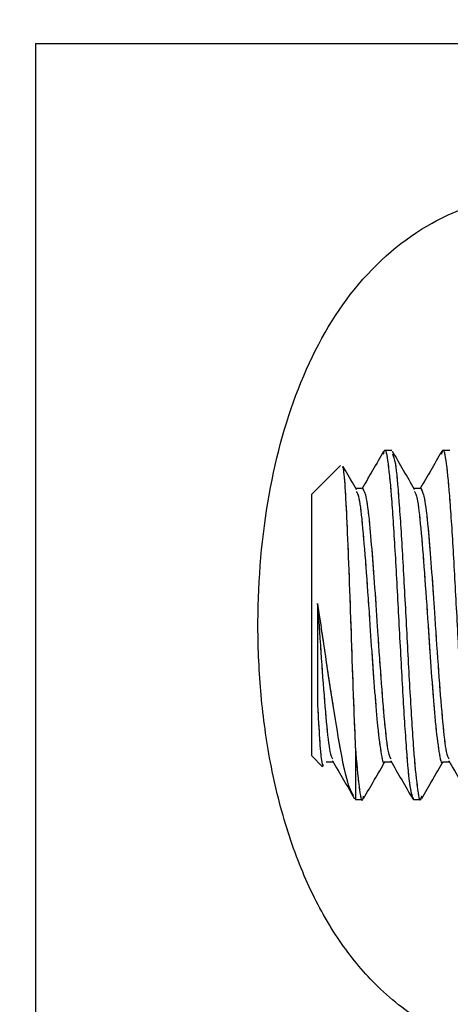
# Model space of a CAD drawing. Header units: inches. Extents: x 0.1 to 16.9, y 0.1 to 10.9.
# Tile 186 of 235: x 6.3344 to 6.3653, y 3.6299 to 3.7005. Entities that reach past the tile are written whole.
import ezdxf

# ---------------------------------------------------------------- set-up
doc = ezdxf.new("R2010")
doc.units = ezdxf.units.IN
doc.header["$MEASUREMENT"] = 0
doc.linetypes.add('PHANTOM', pattern=[0.5, 0.25, -0.05, 0.05, -0.05, 0.05, -0.05])
doc.layers.add('FORMAT', color=7, linetype='Continuous')
doc.styles.add('SLDTEXTSTYLE0', font='TXT', dxfattribs={"width": 0.75})
doc.dimstyles.new('SLDDIMSTYLE4', dxfattribs={"dimtxt": 0.125, "dimasz": 0.13, "dimexe": 0, "dimexo": 0.0625, "dimgap": 0.03125, "dimtad": 0, "dimtih": 1, "dimtoh": 1, "dimdec": 0, "dimlfac": 15, "dimrnd": 1e-09, "dimzin": 12, "dimdsep": 46, "dimtxsty": 'SLDTEXTSTYLE0', "dimsah": 1, "dimcen": 0.09, "dimadec": 0, "dimazin": 3, "dimtfac": 1, "dimtdec": 0, "dimtofl": 0, "dimtmove": 0, "dimatfit": 3, "dimfxl": 0, "dimfrac": 2, "dimtolj": 1, "dimtzin": 12, "dimarcsym": 0})
doc.dimstyles.new('SLDDIMSTYLE5', dxfattribs={"dimtxt": 0.125, "dimasz": 0.13, "dimexe": 0, "dimexo": 0.0625, "dimgap": 0.03125, "dimtad": 0, "dimtih": 1, "dimtoh": 1, "dimlfac": 15, "dimrnd": 1e-09, "dimzin": 4, "dimdsep": 46, "dimtxsty": 'SLDTEXTSTYLE0', "dimsah": 1, "dimcen": 0.09, "dimadec": 0, "dimazin": 1, "dimtfac": 1, "dimtmove": 0, "dimatfit": 0, "dimfxl": 0, "dimfrac": 2, "dimtolj": 1, "dimtzin": 12, "dimarcsym": 0})
doc.dimstyles.new('SLDDIMSTYLE6', dxfattribs={"dimtxt": 0.125, "dimasz": 0.13, "dimexe": 0, "dimexo": 0.0625, "dimgap": 0.03125, "dimtad": 0, "dimtih": 1, "dimtoh": 1, "dimdec": 0, "dimlfac": 15, "dimrnd": 1e-09, "dimzin": 12, "dimdsep": 46, "dimtxsty": 'SLDTEXTSTYLE0', "dimsah": 1, "dimcen": 0.09, "dimadec": 0, "dimazin": 3, "dimtfac": 1, "dimtdec": 3, "dimtofl": 0, "dimtmove": 0, "dimatfit": 3, "dimfxl": 0, "dimfrac": 2, "dimtolj": 1, "dimtzin": 12, "dimarcsym": 0})

# ---------------------------------------------------------------- blocks, each defined once
blk = doc.blocks.new('_D_21')
at = {"layer": 'FORMAT'}
for p, q in [((7.424901, 4.156452), (7.386815, 4.156452)), ((7.386815, 4.156452), (7.386815, 3.958014)), ((7.748165, 4.156452), (7.786251, 4.156452)), ((7.786251, 4.156452), (7.786251, 3.958014)), ((6.396999, 3.976417), (6.146999, 3.976417)), ((6.596999, 3.976417), (7.305283, 3.976417)), ((7.386815, 3.958014), (7.424901, 3.958014)), ((7.786251, 3.958014), (7.748165, 3.958014))]:
    blk.add_line(p, q, dxfattribs=at)
for points in [[(6.396999, 3.976417), (6.266999, 3.996417), (6.266999, 3.956417)], [(6.596999, 3.976417), (6.726999, 3.956417), (6.726999, 3.996417)]]:
    blk.add_solid(points, dxfattribs=at)
at = {"layer": 'FORMAT', "char_height": 0.125, "attachment_point": 1, "style": 'SLDTEXTSTYLE0'}
for s, insert in [('76.2', (7.424901, 4.119148)), ('%%c', (7.330643, 3.932125)), ('3.00', (7.519159, 3.932125))]:
    blk.add_mtext(s, dxfattribs=dict(at, insert=insert))
blk = doc.blocks.new('_D_22')
at = {"layer": 'FORMAT'}
for p, q in [((9.091028, 9.137114), (4.71536, 9.137114)), ((4.84036, 9.137114), (4.84036, 7.143799)), ((4.655638, 7.118408), (4.617552, 7.118408)), ((4.617552, 7.118408), (4.617552, 6.919971)), ((5.025082, 7.118408), (5.063168, 7.118408)), ((5.063168, 7.118408), (5.063168, 6.919971)), ((4.617552, 6.919971), (4.655638, 6.919971)), ((5.063168, 6.919971), (5.025082, 6.919971)), ((4.84036, 2.97379), (4.84036, 6.732948)), ((7.471999, 2.97379), (4.71536, 2.97379))]:
    blk.add_line(p, q, dxfattribs=at)
for points in [[(4.84036, 9.137114), (4.82036, 9.007114), (4.86036, 9.007114)], [(4.84036, 2.97379), (4.86036, 3.10379), (4.82036, 3.10379)]]:
    blk.add_solid(points, dxfattribs=at)
at = {"layer": 'FORMAT', "char_height": 0.125, "attachment_point": 1, "style": 'SLDTEXTSTYLE0'}
for s, insert in [('2348', (4.655638, 7.081104)), ('92', (4.747999, 6.894082))]:
    blk.add_mtext(s, dxfattribs=dict(at, insert=insert))
blk = doc.blocks.new('_D_23')
at = {"layer": 'FORMAT'}
for p, q in [((6.468857, 6.347295), (5.121368, 6.347295)), ((5.246368, 6.347295), (5.246368, 5.168048)), ((5.061646, 5.142657), (5.02356, 5.142657)), ((5.02356, 5.142657), (5.02356, 4.94422)), ((5.431091, 5.142657), (5.469176, 5.142657)), ((5.469176, 5.142657), (5.469176, 4.94422)), ((5.02356, 4.94422), (5.061646, 4.94422)), ((5.469176, 4.94422), (5.431091, 4.94422)), ((5.246368, 2.97379), (5.246368, 4.757197)), ((7.471999, 2.97379), (5.121368, 2.97379))]:
    blk.add_line(p, q, dxfattribs=at)
for points in [[(5.246368, 6.347295), (5.226368, 6.217295), (5.266368, 6.217295)], [(5.246368, 2.97379), (5.266368, 3.10379), (5.226368, 3.10379)]]:
    blk.add_solid(points, dxfattribs=at)
at = {"layer": 'FORMAT', "char_height": 0.125, "attachment_point": 1, "style": 'SLDTEXTSTYLE0'}
for s, insert in [('1285', (5.061646, 5.105353)), ('51', (5.154007, 4.91833))]:
    blk.add_mtext(s, dxfattribs=dict(at, insert=insert))

msp = doc.modelspace()

# ---------------------------------------------------------------- linework, layer by layer
at = {"color": 7, "linetype": 'Continuous', "lineweight": 25}
for p, q in [((6.335547, 3.69879), (6.335547, 3.532124)), ((6.335547, 3.69879), (6.492832, 3.69879)), ((6.361062, 3.669624), (6.360541, 3.669624)), ((6.365228, 3.669624), (6.364707, 3.669624)), ((6.357403, 3.668569), (6.355332, 3.666499)), ((6.355332, 3.647749), (6.355332, 3.666499)), ((6.358978, 3.666917), (6.358493, 3.666917)), ((6.363145, 3.666917), (6.36266, 3.666917)), ((6.358457, 3.648285), (6.358457, 3.644624)), ((6.355332, 3.647749), (6.356107, 3.646974)), ((6.356374, 3.64733), (6.356859, 3.64733)), ((6.360541, 3.64733), (6.361025, 3.64733)), ((6.364708, 3.64733), (6.365192, 3.64733)), ((6.358457, 3.644624), (6.358978, 3.644624)), ((6.362624, 3.644624), (6.363145, 3.644624))]:
    msp.add_line(p, q, dxfattribs=at)
at = {"color": 7, "linetype": 'PHANTOM', "lineweight": 18}
for p, q in [((6.335547, 3.69879), (6.335547, 3.532124)), ((6.335547, 3.69879), (6.492832, 3.69879)), ((6.335547, 3.69879), (6.335547, 3.532124)), ((6.335547, 3.69879), (6.492832, 3.69879)), ((6.335547, 3.69879), (6.335547, 3.532124)), ((6.335547, 3.69879), (6.492832, 3.69879)), ((6.361062, 3.669624), (6.360541, 3.669624)), ((6.361062, 3.669624), (6.360541, 3.669624)), ((6.361062, 3.669624), (6.360541, 3.669624)), ((6.365228, 3.669624), (6.364707, 3.669624)), ((6.365228, 3.669624), (6.364707, 3.669624)), ((6.365228, 3.669624), (6.364707, 3.669624)), ((6.357403, 3.668569), (6.355332, 3.666499)), ((6.357403, 3.668569), (6.355332, 3.666499)), ((6.357403, 3.668569), (6.355332, 3.666499)), ((6.355332, 3.647749), (6.355332, 3.666499)), ((6.355332, 3.647749), (6.355332, 3.666499)), ((6.355332, 3.647749), (6.355332, 3.666499)), ((6.358978, 3.666917), (6.358493, 3.666917)), ((6.358978, 3.666917), (6.358493, 3.666917)), ((6.358978, 3.666917), (6.358493, 3.666917)), ((6.363145, 3.666917), (6.36266, 3.666917)), ((6.363145, 3.666917), (6.36266, 3.666917)), ((6.363145, 3.666917), (6.36266, 3.666917)), ((6.358457, 3.648285), (6.358457, 3.644624)), ((6.358457, 3.648285), (6.358457, 3.644624)), ((6.358457, 3.648285), (6.358457, 3.644624)), ((6.355332, 3.647749), (6.356107, 3.646974)), ((6.355332, 3.647749), (6.356107, 3.646974)), ((6.355332, 3.647749), (6.356107, 3.646974)), ((6.356374, 3.64733), (6.356859, 3.64733)), ((6.356374, 3.64733), (6.356859, 3.64733)), ((6.356374, 3.64733), (6.356859, 3.64733)), ((6.360541, 3.64733), (6.361025, 3.64733)), ((6.360541, 3.64733), (6.361025, 3.64733)), ((6.360541, 3.64733), (6.361025, 3.64733)), ((6.364708, 3.64733), (6.365192, 3.64733)), ((6.364708, 3.64733), (6.365192, 3.64733)), ((6.364708, 3.64733), (6.365192, 3.64733)), ((6.358457, 3.644624), (6.358978, 3.644624)), ((6.358457, 3.644624), (6.358978, 3.644624)), ((6.358457, 3.644624), (6.358978, 3.644624)), ((6.362624, 3.644624), (6.363145, 3.644624)), ((6.362624, 3.644624), (6.363145, 3.644624)), ((6.362624, 3.644624), (6.363145, 3.644624))]:
    msp.add_line(p, q, dxfattribs=at)
at = {"color": 7, "linetype": 'Continuous', "lineweight": 25}
for points, knots in [([(6.405332, 3.640876), (6.403624, 3.639208), (6.400203, 3.63587), (6.393856, 3.631692), (6.386722, 3.628188), (6.379476, 3.62616), (6.373059, 3.625674), (6.367899, 3.626467), (6.363553, 3.62835), (6.360166, 3.630909), (6.357399, 3.634192), (6.355195, 3.637991), (6.353462, 3.64249), (6.35227, 3.647355), (6.35161, 3.652376), (6.351345, 3.658771), (6.352032, 3.666622), (6.354377, 3.674955), (6.358315, 3.681777), (6.363274, 3.685936), (6.368607, 3.687959), (6.374203, 3.688607), (6.380674, 3.687856), (6.387921, 3.685528), (6.395249, 3.681801), (6.401153, 3.677594), (6.404322, 3.674392), (6.405332, 3.673371)], [0, 0, 0, 0, 0.03968, 0.079428, 0.133598, 0.187753, 0.230612, 0.273424, 0.306804, 0.340151, 0.367983, 0.395794, 0.423784, 0.451757, 0.476555, 0.501349, 0.5476, 0.593781, 0.642378, 0.696301, 0.735273, 0.77429, 0.824363, 0.87448, 0.925383, 0.976218, 1, 1, 1, 1]), ([(6.360473, 3.669377), (6.360496, 3.669474), (6.360605, 3.669947), (6.360801, 3.668879), (6.361062, 3.666218), (6.361322, 3.662024), (6.361582, 3.657127), (6.361843, 3.652209), (6.362103, 3.648078), (6.362364, 3.645187), (6.362537, 3.644811), (6.362624, 3.644624)], [0, 0, 0, 0, 0.0313386, 0.1524213, 0.273504, 0.3945866, 0.5156693, 0.636752, 0.7578347, 0.8789173, 1, 1, 1, 1]), ([(6.36464, 3.669377), (6.364662, 3.669474), (6.364772, 3.669947), (6.364968, 3.668879), (6.365228, 3.666218), (6.365489, 3.662024), (6.365749, 3.657127), (6.366009, 3.652209), (6.36627, 3.648078), (6.36653, 3.645187), (6.366704, 3.644811), (6.366791, 3.644624)], [0, 0, 0, 0, 0.0313386, 0.1524213, 0.273504, 0.3945866, 0.5156693, 0.636752, 0.7578347, 0.8789173, 1, 1, 1, 1]), ([(6.360477, 3.669561), (6.360214, 3.669109), (6.359703, 3.668227), (6.359191, 3.667346), (6.358942, 3.666917)], [0, 0, 0, 0, 0.512897, 1, 1, 1, 1]), ([(6.362704, 3.666842), (6.362441, 3.667295), (6.361914, 3.668201), (6.361389, 3.669108), (6.361126, 3.669561)], [0, 0, 0, 0, 0.499781, 1, 1, 1, 1]), ([(6.361129, 3.669376), (6.361193, 3.669224), (6.361344, 3.668865), (6.361582, 3.666152), (6.361843, 3.662043), (6.362103, 3.657119), (6.362364, 3.652223), (6.362624, 3.648029), (6.362884, 3.645368), (6.363081, 3.6443), (6.36319, 3.644773), (6.363212, 3.644871)], [0, 0, 0, 0, 0.092533, 0.217533, 0.342533, 0.467533, 0.592533, 0.717533, 0.842533, 0.967533, 1, 1, 1, 1]), ([(6.364643, 3.669561), (6.364381, 3.669109), (6.36387, 3.668227), (6.363358, 3.667346), (6.363109, 3.666917)], [0, 0, 0, 0, 0.512897, 1, 1, 1, 1]), ([(6.357512, 3.66846), (6.35753, 3.668461), (6.357593, 3.668468), (6.357712, 3.667143), (6.357844, 3.664618), (6.35799, 3.661126), (6.358128, 3.657128), (6.358266, 3.653032), (6.358381, 3.650072), (6.358441, 3.648658), (6.358457, 3.648285)], [0, 0, 0, 0, 0.055009, 0.199361, 0.3449293, 0.4918643, 0.6415603, 0.7911412, 0.9449495, 1, 1, 1, 1]), ([(6.358537, 3.666842), (6.358274, 3.667295), (6.357954, 3.667846), (6.357633, 3.668398), (6.357576, 3.668497)], [0, 0, 0, 0, 0.82094, 1, 1, 1, 1]), ([(6.358537, 3.666688), (6.358598, 3.666574), (6.358744, 3.666296), (6.358978, 3.664194), (6.359238, 3.660979), (6.359483, 3.657381), (6.359703, 3.654058), (6.359886, 3.651743), (6.360068, 3.64958), (6.360281, 3.647956), (6.360454, 3.647081), (6.360541, 3.64733), (6.360541, 3.64733)], [0, 0, 0, 0, 0.089931, 0.219817, 0.349703, 0.479588, 0.582933, 0.68759, 0.740123, 0.870008, 0.999894, 1, 1, 1, 1]), ([(6.358978, 3.666917), (6.359065, 3.66677), (6.359238, 3.666477), (6.359483, 3.66436), (6.359703, 3.661658), (6.359886, 3.65918), (6.360068, 3.656368), (6.360281, 3.653267), (6.36054, 3.650052), (6.360777, 3.647937), (6.360926, 3.647657), (6.360988, 3.647541)], [0, 0, 0, 0, 0.129435, 0.258922, 0.36195, 0.466286, 0.518658, 0.648145, 0.777632, 0.90712, 1, 1, 1, 1]), ([(6.362704, 3.666688), (6.362764, 3.666574), (6.362911, 3.666296), (6.363145, 3.664194), (6.363405, 3.660979), (6.363649, 3.657381), (6.363869, 3.654058), (6.364052, 3.651743), (6.364235, 3.64958), (6.364448, 3.647956), (6.364621, 3.647081), (6.364707, 3.64733), (6.364708, 3.64733)], [0, 0, 0, 0, 0.089931, 0.219817, 0.349703, 0.479588, 0.582933, 0.68759, 0.740123, 0.870008, 0.999894, 1, 1, 1, 1]), ([(6.363145, 3.666917), (6.363232, 3.66677), (6.363405, 3.666477), (6.363649, 3.66436), (6.363869, 3.661658), (6.364052, 3.65918), (6.364235, 3.656368), (6.364448, 3.653267), (6.364707, 3.650052), (6.364943, 3.647937), (6.365092, 3.647657), (6.365155, 3.647541)], [0, 0, 0, 0, 0.129435, 0.258922, 0.36195, 0.466286, 0.518658, 0.648145, 0.777632, 0.90712, 1, 1, 1, 1]), ([(6.358314, 3.644916), (6.358224, 3.645071), (6.357969, 3.64551), (6.357494, 3.647493), (6.356984, 3.650625), (6.356404, 3.654335), (6.356009, 3.657084), (6.355787, 3.658444), (6.355751, 3.658664)], [0, 0, 0, 0, 0.119703, 0.338483, 0.557413, 0.765548, 0.962091, 1, 1, 1, 1]), ([(6.355751, 3.658664), (6.355751, 3.65832), (6.355751, 3.656888), (6.355751, 3.654262), (6.355751, 3.652341), (6.355751, 3.651374)], [0, 0, 0, 0, 0.136189, 0.565513, 1, 1, 1, 1]), ([(6.355751, 3.658664), (6.355785, 3.658152), (6.355903, 3.656371), (6.356114, 3.653265), (6.356374, 3.650052), (6.35661, 3.647937), (6.356759, 3.647657), (6.356821, 3.647541)], [0, 0, 0, 0, 0.098126, 0.340742, 0.583358, 0.825974, 1, 1, 1, 1]), ([(6.355751, 3.651374), (6.355796, 3.650529), (6.355886, 3.648827), (6.356025, 3.647283), (6.356107, 3.647097), (6.356145, 3.647012)], [0, 0, 0, 0, 0.3475481, 0.7002813, 1, 1, 1, 1]), ([(6.358457, 3.648285), (6.358544, 3.647289), (6.358718, 3.645297), (6.358914, 3.644304), (6.359023, 3.644774), (6.359046, 3.644871)], [0, 0, 0, 0, 0.44253, 0.88506, 1, 1, 1, 1]), ([(6.356821, 3.647394), (6.357084, 3.646941), (6.357612, 3.646034), (6.358138, 3.645126), (6.358401, 3.644672)], [0, 0, 0, 0, 0.499735, 1, 1, 1, 1]), ([(6.359042, 3.644686), (6.359305, 3.64514), (6.359816, 3.646021), (6.360328, 3.646902), (6.360577, 3.64733)], [0, 0, 0, 0, 0.514504, 1, 1, 1, 1]), ([(6.360988, 3.647394), (6.361251, 3.646941), (6.361778, 3.646034), (6.362304, 3.645126), (6.362568, 3.644672)], [0, 0, 0, 0, 0.499735, 1, 1, 1, 1]), ([(6.363209, 3.644686), (6.363472, 3.64514), (6.363983, 3.646021), (6.364495, 3.646902), (6.364743, 3.64733)], [0, 0, 0, 0, 0.514504, 1, 1, 1, 1]), ([(6.365154, 3.647394), (6.365418, 3.646941), (6.365945, 3.646034), (6.366471, 3.645126), (6.366734, 3.644672)], [0, 0, 0, 0, 0.499735, 1, 1, 1, 1])]:
    msp.add_open_spline(points, degree=3, knots=knots, dxfattribs=at)
at = {"color": 7, "linetype": 'PHANTOM', "lineweight": 18}
for points, knots in [([(6.405332, 3.640876), (6.403624, 3.639208), (6.400203, 3.63587), (6.393856, 3.631692), (6.386722, 3.628188), (6.379476, 3.62616), (6.373059, 3.625674), (6.367899, 3.626467), (6.363553, 3.62835), (6.360166, 3.630909), (6.357399, 3.634192), (6.355195, 3.637991), (6.353462, 3.64249), (6.35227, 3.647355), (6.35161, 3.652376), (6.351345, 3.658771), (6.352032, 3.666622), (6.354377, 3.674955), (6.358315, 3.681777), (6.363274, 3.685936), (6.368607, 3.687959), (6.374203, 3.688607), (6.380674, 3.687856), (6.387921, 3.685528), (6.395249, 3.681801), (6.401153, 3.677594), (6.404322, 3.674392), (6.405332, 3.673371)], [0, 0, 0, 0, 0.03968, 0.079428, 0.133598, 0.187753, 0.230612, 0.273424, 0.306804, 0.340151, 0.367983, 0.395794, 0.423784, 0.451757, 0.476555, 0.501349, 0.5476, 0.593781, 0.642378, 0.696301, 0.735273, 0.77429, 0.824363, 0.87448, 0.925383, 0.976218, 1, 1, 1, 1]), ([(6.405332, 3.640876), (6.403624, 3.639208), (6.400203, 3.63587), (6.393856, 3.631692), (6.386722, 3.628188), (6.379476, 3.62616), (6.373059, 3.625674), (6.367899, 3.626467), (6.363553, 3.62835), (6.360166, 3.630909), (6.357399, 3.634192), (6.355195, 3.637991), (6.353462, 3.64249), (6.35227, 3.647355), (6.35161, 3.652376), (6.351345, 3.658771), (6.352032, 3.666622), (6.354377, 3.674955), (6.358315, 3.681777), (6.363274, 3.685936), (6.368607, 3.687959), (6.374203, 3.688607), (6.380674, 3.687856), (6.387921, 3.685528), (6.395249, 3.681801), (6.401153, 3.677594), (6.404322, 3.674392), (6.405332, 3.673371)], [0, 0, 0, 0, 0.03968, 0.079428, 0.133598, 0.187753, 0.230612, 0.273424, 0.306804, 0.340151, 0.367983, 0.395794, 0.423784, 0.451757, 0.476555, 0.501349, 0.5476, 0.593781, 0.642378, 0.696301, 0.735273, 0.77429, 0.824363, 0.87448, 0.925383, 0.976218, 1, 1, 1, 1]), ([(6.405332, 3.640876), (6.403624, 3.639208), (6.400203, 3.63587), (6.393856, 3.631692), (6.386722, 3.628188), (6.379476, 3.62616), (6.373059, 3.625674), (6.367899, 3.626467), (6.363553, 3.62835), (6.360166, 3.630909), (6.357399, 3.634192), (6.355195, 3.637991), (6.353462, 3.64249), (6.35227, 3.647355), (6.35161, 3.652376), (6.351345, 3.658771), (6.352032, 3.666622), (6.354377, 3.674955), (6.358315, 3.681777), (6.363274, 3.685936), (6.368607, 3.687959), (6.374203, 3.688607), (6.380674, 3.687856), (6.387921, 3.685528), (6.395249, 3.681801), (6.401153, 3.677594), (6.404322, 3.674392), (6.405332, 3.673371)], [0, 0, 0, 0, 0.03968, 0.079428, 0.133598, 0.187753, 0.230612, 0.273424, 0.306804, 0.340151, 0.367983, 0.395794, 0.423784, 0.451757, 0.476555, 0.501349, 0.5476, 0.593781, 0.642378, 0.696301, 0.735273, 0.77429, 0.824363, 0.87448, 0.925383, 0.976218, 1, 1, 1, 1]), ([(6.360473, 3.669377), (6.360496, 3.669474), (6.360605, 3.669947), (6.360801, 3.668879), (6.361062, 3.666218), (6.361322, 3.662024), (6.361582, 3.657127), (6.361843, 3.652209), (6.362103, 3.648078), (6.362364, 3.645187), (6.362537, 3.644811), (6.362624, 3.644624)], [0, 0, 0, 0, 0.031339, 0.152421, 0.273504, 0.394587, 0.515669, 0.636752, 0.757835, 0.878917, 1, 1, 1, 1]), ([(6.360473, 3.669377), (6.360496, 3.669474), (6.360605, 3.669947), (6.360801, 3.668879), (6.361062, 3.666218), (6.361322, 3.662024), (6.361582, 3.657127), (6.361843, 3.652209), (6.362103, 3.648078), (6.362364, 3.645187), (6.362537, 3.644811), (6.362624, 3.644624)], [0, 0, 0, 0, 0.031339, 0.152421, 0.273504, 0.394587, 0.515669, 0.636752, 0.757835, 0.878917, 1, 1, 1, 1]), ([(6.360473, 3.669377), (6.360496, 3.669474), (6.360605, 3.669947), (6.360801, 3.668879), (6.361062, 3.666218), (6.361322, 3.662024), (6.361582, 3.657127), (6.361843, 3.652209), (6.362103, 3.648078), (6.362364, 3.645187), (6.362537, 3.644811), (6.362624, 3.644624)], [0, 0, 0, 0, 0.031339, 0.152421, 0.273504, 0.394587, 0.515669, 0.636752, 0.757835, 0.878917, 1, 1, 1, 1]), ([(6.36464, 3.669377), (6.364662, 3.669474), (6.364772, 3.669947), (6.364968, 3.668879), (6.365228, 3.666218), (6.365489, 3.662024), (6.365749, 3.657127), (6.366009, 3.652209), (6.36627, 3.648078), (6.36653, 3.645187), (6.366704, 3.644811), (6.366791, 3.644624)], [0, 0, 0, 0, 0.031339, 0.152421, 0.273504, 0.394587, 0.515669, 0.636752, 0.757835, 0.878917, 1, 1, 1, 1]), ([(6.36464, 3.669377), (6.364662, 3.669474), (6.364772, 3.669947), (6.364968, 3.668879), (6.365228, 3.666218), (6.365489, 3.662024), (6.365749, 3.657127), (6.366009, 3.652209), (6.36627, 3.648078), (6.36653, 3.645187), (6.366704, 3.644811), (6.366791, 3.644624)], [0, 0, 0, 0, 0.031339, 0.152421, 0.273504, 0.394587, 0.515669, 0.636752, 0.757835, 0.878917, 1, 1, 1, 1]), ([(6.36464, 3.669377), (6.364662, 3.669474), (6.364772, 3.669947), (6.364968, 3.668879), (6.365228, 3.666218), (6.365489, 3.662024), (6.365749, 3.657127), (6.366009, 3.652209), (6.36627, 3.648078), (6.36653, 3.645187), (6.366704, 3.644811), (6.366791, 3.644624)], [0, 0, 0, 0, 0.031339, 0.152421, 0.273504, 0.394587, 0.515669, 0.636752, 0.757835, 0.878917, 1, 1, 1, 1]), ([(6.360477, 3.669561), (6.360214, 3.669109), (6.359703, 3.668227), (6.359191, 3.667346), (6.358942, 3.666917)], [0, 0, 0, 0, 0.5128966, 1, 1, 1, 1]), ([(6.360477, 3.669561), (6.360214, 3.669109), (6.359703, 3.668227), (6.359191, 3.667346), (6.358942, 3.666917)], [0, 0, 0, 0, 0.512897, 1, 1, 1, 1]), ([(6.360477, 3.669561), (6.360214, 3.669109), (6.359703, 3.668227), (6.359191, 3.667346), (6.358942, 3.666917)], [0, 0, 0, 0, 0.512897, 1, 1, 1, 1]), ([(6.362704, 3.666842), (6.362441, 3.667295), (6.361914, 3.668201), (6.361389, 3.669108), (6.361126, 3.669561)], [0, 0, 0, 0, 0.499781, 1, 1, 1, 1]), ([(6.362704, 3.666842), (6.362441, 3.667295), (6.361914, 3.668201), (6.361389, 3.669108), (6.361126, 3.669561)], [0, 0, 0, 0, 0.499781, 1, 1, 1, 1]), ([(6.362704, 3.666842), (6.362441, 3.667295), (6.361914, 3.668201), (6.361389, 3.669108), (6.361126, 3.669561)], [0, 0, 0, 0, 0.499781, 1, 1, 1, 1]), ([(6.361129, 3.669376), (6.361193, 3.669224), (6.361344, 3.668865), (6.361582, 3.666152), (6.361843, 3.662043), (6.362103, 3.657119), (6.362364, 3.652223), (6.362624, 3.648029), (6.362884, 3.645368), (6.363081, 3.6443), (6.36319, 3.644773), (6.363212, 3.644871)], [0, 0, 0, 0, 0.092533, 0.217533, 0.342533, 0.467533, 0.592533, 0.717533, 0.842533, 0.967533, 1, 1, 1, 1]), ([(6.361129, 3.669376), (6.361193, 3.669224), (6.361344, 3.668865), (6.361582, 3.666152), (6.361843, 3.662043), (6.362103, 3.657119), (6.362364, 3.652223), (6.362624, 3.648029), (6.362884, 3.645368), (6.363081, 3.6443), (6.36319, 3.644773), (6.363212, 3.644871)], [0, 0, 0, 0, 0.092533, 0.217533, 0.342533, 0.467533, 0.592533, 0.717533, 0.842533, 0.967533, 1, 1, 1, 1]), ([(6.361129, 3.669376), (6.361193, 3.669224), (6.361344, 3.668865), (6.361582, 3.666152), (6.361843, 3.662043), (6.362103, 3.657119), (6.362364, 3.652223), (6.362624, 3.648029), (6.362884, 3.645368), (6.363081, 3.6443), (6.36319, 3.644773), (6.363212, 3.644871)], [0, 0, 0, 0, 0.092533, 0.217533, 0.342533, 0.467533, 0.592533, 0.717533, 0.842533, 0.967533, 1, 1, 1, 1]), ([(6.364643, 3.669561), (6.364381, 3.669109), (6.36387, 3.668227), (6.363358, 3.667346), (6.363109, 3.666917)], [0, 0, 0, 0, 0.512897, 1, 1, 1, 1]), ([(6.364643, 3.669561), (6.364381, 3.669109), (6.36387, 3.668227), (6.363358, 3.667346), (6.363109, 3.666917)], [0, 0, 0, 0, 0.512897, 1, 1, 1, 1]), ([(6.364643, 3.669561), (6.364381, 3.669109), (6.36387, 3.668227), (6.363358, 3.667346), (6.363109, 3.666917)], [0, 0, 0, 0, 0.512897, 1, 1, 1, 1]), ([(6.357512, 3.66846), (6.35753, 3.668461), (6.357593, 3.668468), (6.357712, 3.667143), (6.357844, 3.664618), (6.35799, 3.661126), (6.358128, 3.657128), (6.358266, 3.653032), (6.358381, 3.650072), (6.358441, 3.648658), (6.358457, 3.648285)], [0, 0, 0, 0, 0.055009, 0.199361, 0.344929, 0.491864, 0.64156, 0.791141, 0.944949, 1, 1, 1, 1]), ([(6.357512, 3.66846), (6.35753, 3.668461), (6.357593, 3.668468), (6.357712, 3.667143), (6.357844, 3.664618), (6.35799, 3.661126), (6.358128, 3.657128), (6.358266, 3.653032), (6.358381, 3.650072), (6.358441, 3.648658), (6.358457, 3.648285)], [0, 0, 0, 0, 0.055009, 0.199361, 0.344929, 0.491864, 0.64156, 0.791141, 0.944949, 1, 1, 1, 1]), ([(6.357512, 3.66846), (6.35753, 3.668461), (6.357593, 3.668468), (6.357712, 3.667143), (6.357844, 3.664618), (6.35799, 3.661126), (6.358128, 3.657128), (6.358266, 3.653032), (6.358381, 3.650072), (6.358441, 3.648658), (6.358457, 3.648285)], [0, 0, 0, 0, 0.055009, 0.199361, 0.344929, 0.491864, 0.64156, 0.791141, 0.944949, 1, 1, 1, 1]), ([(6.358537, 3.666842), (6.358274, 3.667295), (6.357954, 3.667846), (6.357633, 3.668398), (6.357576, 3.668497)], [0, 0, 0, 0, 0.82094, 1, 1, 1, 1]), ([(6.358537, 3.666842), (6.358274, 3.667295), (6.357954, 3.667846), (6.357633, 3.668398), (6.357576, 3.668497)], [0, 0, 0, 0, 0.82094, 1, 1, 1, 1]), ([(6.358537, 3.666842), (6.358274, 3.667295), (6.357954, 3.667846), (6.357633, 3.668398), (6.357576, 3.668497)], [0, 0, 0, 0, 0.82094, 1, 1, 1, 1]), ([(6.358537, 3.666688), (6.358598, 3.666574), (6.358744, 3.666296), (6.358978, 3.664194), (6.359238, 3.660979), (6.359483, 3.657381), (6.359703, 3.654058), (6.359886, 3.651743), (6.360068, 3.64958), (6.360281, 3.647956), (6.360454, 3.647081), (6.360541, 3.64733), (6.360541, 3.64733)], [0, 0, 0, 0, 0.089931, 0.219817, 0.349703, 0.479588, 0.582933, 0.68759, 0.740123, 0.870008, 0.999894, 1, 1, 1, 1]), ([(6.358537, 3.666688), (6.358598, 3.666574), (6.358744, 3.666296), (6.358978, 3.664194), (6.359238, 3.660979), (6.359483, 3.657381), (6.359703, 3.654058), (6.359886, 3.651743), (6.360068, 3.64958), (6.360281, 3.647956), (6.360454, 3.647081), (6.360541, 3.64733), (6.360541, 3.64733)], [0, 0, 0, 0, 0.089931, 0.219817, 0.349703, 0.479588, 0.582933, 0.68759, 0.740123, 0.870008, 0.999894, 1, 1, 1, 1]), ([(6.358537, 3.666688), (6.358598, 3.666574), (6.358744, 3.666296), (6.358978, 3.664194), (6.359238, 3.660979), (6.359483, 3.657381), (6.359703, 3.654058), (6.359886, 3.651743), (6.360068, 3.64958), (6.360281, 3.647956), (6.360454, 3.647081), (6.360541, 3.64733), (6.360541, 3.64733)], [0, 0, 0, 0, 0.089931, 0.219817, 0.349703, 0.479588, 0.582933, 0.68759, 0.740123, 0.870008, 0.999894, 1, 1, 1, 1]), ([(6.358978, 3.666917), (6.359065, 3.66677), (6.359238, 3.666477), (6.359483, 3.66436), (6.359703, 3.661658), (6.359886, 3.65918), (6.360068, 3.656368), (6.360281, 3.653267), (6.36054, 3.650052), (6.360777, 3.647937), (6.360926, 3.647657), (6.360988, 3.647541)], [0, 0, 0, 0, 0.129435, 0.258922, 0.36195, 0.466286, 0.518658, 0.648145, 0.777632, 0.90712, 1, 1, 1, 1]), ([(6.358978, 3.666917), (6.359065, 3.66677), (6.359238, 3.666477), (6.359483, 3.66436), (6.359703, 3.661658), (6.359886, 3.65918), (6.360068, 3.656368), (6.360281, 3.653267), (6.36054, 3.650052), (6.360777, 3.647937), (6.360926, 3.647657), (6.360988, 3.647541)], [0, 0, 0, 0, 0.129435, 0.258922, 0.36195, 0.466286, 0.518658, 0.648145, 0.777632, 0.90712, 1, 1, 1, 1]), ([(6.358978, 3.666917), (6.359065, 3.66677), (6.359238, 3.666477), (6.359483, 3.66436), (6.359703, 3.661658), (6.359886, 3.65918), (6.360068, 3.656368), (6.360281, 3.653267), (6.36054, 3.650052), (6.360777, 3.647937), (6.360926, 3.647657), (6.360988, 3.647541)], [0, 0, 0, 0, 0.129435, 0.258922, 0.36195, 0.466286, 0.518658, 0.648145, 0.777632, 0.90712, 1, 1, 1, 1]), ([(6.362704, 3.666688), (6.362764, 3.666574), (6.362911, 3.666296), (6.363145, 3.664194), (6.363405, 3.660979), (6.363649, 3.657381), (6.363869, 3.654058), (6.364052, 3.651743), (6.364235, 3.64958), (6.364448, 3.647956), (6.364621, 3.647081), (6.364707, 3.64733), (6.364708, 3.64733)], [0, 0, 0, 0, 0.089931, 0.219817, 0.349703, 0.479588, 0.582933, 0.68759, 0.740123, 0.870008, 0.999894, 1, 1, 1, 1]), ([(6.362704, 3.666688), (6.362764, 3.666574), (6.362911, 3.666296), (6.363145, 3.664194), (6.363405, 3.660979), (6.363649, 3.657381), (6.363869, 3.654058), (6.364052, 3.651743), (6.364235, 3.64958), (6.364448, 3.647956), (6.364621, 3.647081), (6.364707, 3.64733), (6.364708, 3.64733)], [0, 0, 0, 0, 0.089931, 0.219817, 0.349703, 0.479588, 0.582933, 0.68759, 0.740123, 0.870008, 0.999894, 1, 1, 1, 1]), ([(6.362704, 3.666688), (6.362764, 3.666574), (6.362911, 3.666296), (6.363145, 3.664194), (6.363405, 3.660979), (6.363649, 3.657381), (6.363869, 3.654058), (6.364052, 3.651743), (6.364235, 3.64958), (6.364448, 3.647956), (6.364621, 3.647081), (6.364707, 3.64733), (6.364708, 3.64733)], [0, 0, 0, 0, 0.089931, 0.219817, 0.349703, 0.479588, 0.582933, 0.68759, 0.740123, 0.870008, 0.999894, 1, 1, 1, 1]), ([(6.363145, 3.666917), (6.363232, 3.66677), (6.363405, 3.666477), (6.363649, 3.66436), (6.363869, 3.661658), (6.364052, 3.65918), (6.364235, 3.656368), (6.364448, 3.653267), (6.364707, 3.650052), (6.364943, 3.647937), (6.365092, 3.647657), (6.365155, 3.647541)], [0, 0, 0, 0, 0.129435, 0.258922, 0.36195, 0.466286, 0.518658, 0.648145, 0.777632, 0.90712, 1, 1, 1, 1]), ([(6.363145, 3.666917), (6.363232, 3.66677), (6.363405, 3.666477), (6.363649, 3.66436), (6.363869, 3.661658), (6.364052, 3.65918), (6.364235, 3.656368), (6.364448, 3.653267), (6.364707, 3.650052), (6.364943, 3.647937), (6.365092, 3.647657), (6.365155, 3.647541)], [0, 0, 0, 0, 0.129435, 0.258922, 0.36195, 0.466286, 0.518658, 0.648145, 0.777632, 0.90712, 1, 1, 1, 1]), ([(6.363145, 3.666917), (6.363232, 3.66677), (6.363405, 3.666477), (6.363649, 3.66436), (6.363869, 3.661658), (6.364052, 3.65918), (6.364235, 3.656368), (6.364448, 3.653267), (6.364707, 3.650052), (6.364943, 3.647937), (6.365092, 3.647657), (6.365155, 3.647541)], [0, 0, 0, 0, 0.129435, 0.258922, 0.36195, 0.466286, 0.518658, 0.648145, 0.777632, 0.90712, 1, 1, 1, 1]), ([(6.358314, 3.644916), (6.358224, 3.645071), (6.357969, 3.64551), (6.357494, 3.647493), (6.356984, 3.650625), (6.356404, 3.654335), (6.356009, 3.657084), (6.355787, 3.658444), (6.355751, 3.658664)], [0, 0, 0, 0, 0.119703, 0.338483, 0.557413, 0.765548, 0.962091, 1, 1, 1, 1]), ([(6.355751, 3.658664), (6.355751, 3.65832), (6.355751, 3.656888), (6.355751, 3.654262), (6.355751, 3.652341), (6.355751, 3.651374)], [0, 0, 0, 0, 0.136189, 0.565513, 1, 1, 1, 1]), ([(6.355751, 3.658664), (6.355785, 3.658152), (6.355903, 3.656371), (6.356114, 3.653265), (6.356374, 3.650052), (6.35661, 3.647937), (6.356759, 3.647657), (6.356821, 3.647541)], [0, 0, 0, 0, 0.098126, 0.340742, 0.583358, 0.825974, 1, 1, 1, 1]), ([(6.358314, 3.644916), (6.358224, 3.645071), (6.357969, 3.64551), (6.357494, 3.647493), (6.356984, 3.650625), (6.356404, 3.654335), (6.356009, 3.657084), (6.355787, 3.658444), (6.355751, 3.658664)], [0, 0, 0, 0, 0.119703, 0.338483, 0.557413, 0.765548, 0.962091, 1, 1, 1, 1]), ([(6.355751, 3.658664), (6.355751, 3.65832), (6.355751, 3.656888), (6.355751, 3.654262), (6.355751, 3.652341), (6.355751, 3.651374)], [0, 0, 0, 0, 0.136189, 0.565513, 1, 1, 1, 1]), ([(6.355751, 3.658664), (6.355785, 3.658152), (6.355903, 3.656371), (6.356114, 3.653265), (6.356374, 3.650052), (6.35661, 3.647937), (6.356759, 3.647657), (6.356821, 3.647541)], [0, 0, 0, 0, 0.098126, 0.340742, 0.583358, 0.825974, 1, 1, 1, 1]), ([(6.358314, 3.644916), (6.358224, 3.645071), (6.357969, 3.64551), (6.357494, 3.647493), (6.356984, 3.650625), (6.356404, 3.654335), (6.356009, 3.657084), (6.355787, 3.658444), (6.355751, 3.658664)], [0, 0, 0, 0, 0.119703, 0.338483, 0.557413, 0.765548, 0.962091, 1, 1, 1, 1]), ([(6.355751, 3.658664), (6.355751, 3.65832), (6.355751, 3.656888), (6.355751, 3.654262), (6.355751, 3.652341), (6.355751, 3.651374)], [0, 0, 0, 0, 0.136189, 0.565513, 1, 1, 1, 1]), ([(6.355751, 3.658664), (6.355785, 3.658152), (6.355903, 3.656371), (6.356114, 3.653265), (6.356374, 3.650052), (6.35661, 3.647937), (6.356759, 3.647657), (6.356821, 3.647541)], [0, 0, 0, 0, 0.098126, 0.340742, 0.583358, 0.825974, 1, 1, 1, 1]), ([(6.355751, 3.651374), (6.355796, 3.650529), (6.355886, 3.648827), (6.356025, 3.647283), (6.356107, 3.647097), (6.356145, 3.647012)], [0, 0, 0, 0, 0.347548, 0.700281, 1, 1, 1, 1]), ([(6.355751, 3.651374), (6.355796, 3.650529), (6.355886, 3.648827), (6.356025, 3.647283), (6.356107, 3.647097), (6.356145, 3.647012)], [0, 0, 0, 0, 0.3475481, 0.7002813, 1, 1, 1, 1]), ([(6.355751, 3.651374), (6.355796, 3.650529), (6.355886, 3.648827), (6.356025, 3.647283), (6.356107, 3.647097), (6.356145, 3.647012)], [0, 0, 0, 0, 0.3475481, 0.7002813, 1, 1, 1, 1]), ([(6.358457, 3.648285), (6.358544, 3.647289), (6.358718, 3.645297), (6.358914, 3.644304), (6.359023, 3.644774), (6.359046, 3.644871)], [0, 0, 0, 0, 0.44253, 0.88506, 1, 1, 1, 1]), ([(6.358457, 3.648285), (6.358544, 3.647289), (6.358718, 3.645297), (6.358914, 3.644304), (6.359023, 3.644774), (6.359046, 3.644871)], [0, 0, 0, 0, 0.44253, 0.88506, 1, 1, 1, 1]), ([(6.358457, 3.648285), (6.358544, 3.647289), (6.358718, 3.645297), (6.358914, 3.644304), (6.359023, 3.644774), (6.359046, 3.644871)], [0, 0, 0, 0, 0.44253, 0.88506, 1, 1, 1, 1]), ([(6.356821, 3.647394), (6.357084, 3.646941), (6.357612, 3.646034), (6.358138, 3.645126), (6.358401, 3.644672)], [0, 0, 0, 0, 0.499735, 1, 1, 1, 1]), ([(6.356821, 3.647394), (6.357084, 3.646941), (6.357612, 3.646034), (6.358138, 3.645126), (6.358401, 3.644672)], [0, 0, 0, 0, 0.499735, 1, 1, 1, 1]), ([(6.356821, 3.647394), (6.357084, 3.646941), (6.357612, 3.646034), (6.358138, 3.645126), (6.358401, 3.644672)], [0, 0, 0, 0, 0.499735, 1, 1, 1, 1]), ([(6.359042, 3.644686), (6.359305, 3.64514), (6.359816, 3.646021), (6.360328, 3.646902), (6.360577, 3.64733)], [0, 0, 0, 0, 0.514504, 1, 1, 1, 1]), ([(6.359042, 3.644686), (6.359305, 3.64514), (6.359816, 3.646021), (6.360328, 3.646902), (6.360577, 3.64733)], [0, 0, 0, 0, 0.514504, 1, 1, 1, 1]), ([(6.359042, 3.644686), (6.359305, 3.64514), (6.359816, 3.646021), (6.360328, 3.646902), (6.360577, 3.64733)], [0, 0, 0, 0, 0.514504, 1, 1, 1, 1]), ([(6.360988, 3.647394), (6.361251, 3.646941), (6.361778, 3.646034), (6.362304, 3.645126), (6.362568, 3.644672)], [0, 0, 0, 0, 0.499735, 1, 1, 1, 1]), ([(6.360988, 3.647394), (6.361251, 3.646941), (6.361778, 3.646034), (6.362304, 3.645126), (6.362568, 3.644672)], [0, 0, 0, 0, 0.499735, 1, 1, 1, 1]), ([(6.360988, 3.647394), (6.361251, 3.646941), (6.361778, 3.646034), (6.362304, 3.645126), (6.362568, 3.644672)], [0, 0, 0, 0, 0.499735, 1, 1, 1, 1]), ([(6.363209, 3.644686), (6.363472, 3.64514), (6.363983, 3.646021), (6.364495, 3.646902), (6.364743, 3.64733)], [0, 0, 0, 0, 0.514504, 1, 1, 1, 1]), ([(6.363209, 3.644686), (6.363472, 3.64514), (6.363983, 3.646021), (6.364495, 3.646902), (6.364743, 3.64733)], [0, 0, 0, 0, 0.514504, 1, 1, 1, 1]), ([(6.363209, 3.644686), (6.363472, 3.64514), (6.363983, 3.646021), (6.364495, 3.646902), (6.364743, 3.64733)], [0, 0, 0, 0, 0.514504, 1, 1, 1, 1]), ([(6.365154, 3.647394), (6.365418, 3.646941), (6.365945, 3.646034), (6.366471, 3.645126), (6.366734, 3.644672)], [0, 0, 0, 0, 0.499735, 1, 1, 1, 1]), ([(6.365154, 3.647394), (6.365418, 3.646941), (6.365945, 3.646034), (6.366471, 3.645126), (6.366734, 3.644672)], [0, 0, 0, 0, 0.499735, 1, 1, 1, 1]), ([(6.365154, 3.647394), (6.365418, 3.646941), (6.365945, 3.646034), (6.366471, 3.645126), (6.366734, 3.644672)], [0, 0, 0, 0, 0.499735, 1, 1, 1, 1])]:
    msp.add_open_spline(points, degree=3, knots=knots, dxfattribs=at)

# ---------------------------------------------------------------- dimensions: what is measured, and where the dimension line sits
at = {"layer": 'FORMAT'}
for base, p1, dimstyle, picture, middle in [((4.84036, 2.97379), (9.141028, 9.137114), 'SLDDIMSTYLE6', '_D_22', (4.84036, 6.938374)), ((5.246368, 2.97379), (6.518857, 6.347295), 'SLDDIMSTYLE4', '_D_23', (5.246368, 4.962622))]:
    dim = msp.add_linear_dim(base=base, p1=p1, p2=(7.521999, 2.97379), angle=90, dimstyle=dimstyle, dxfattribs=at)
    dim.commit()
    dim.dimension.update_dxf_attribs({"geometry": picture, "text_midpoint": middle, "dimtype": 160})
dim = msp.add_linear_dim(base=(6.396999, 3.976417), p1=(6.596999, 2.56129), p2=(6.396999, 2.56129), text='%%c<>', dimstyle='SLDDIMSTYLE5', dxfattribs=at)
dim.commit()
dim.dimension.update_dxf_attribs({"geometry": '_D_21', "text_midpoint": (7.586533, 3.976417), "dimtype": 160})

doc.saveas('drawing.dxf')
